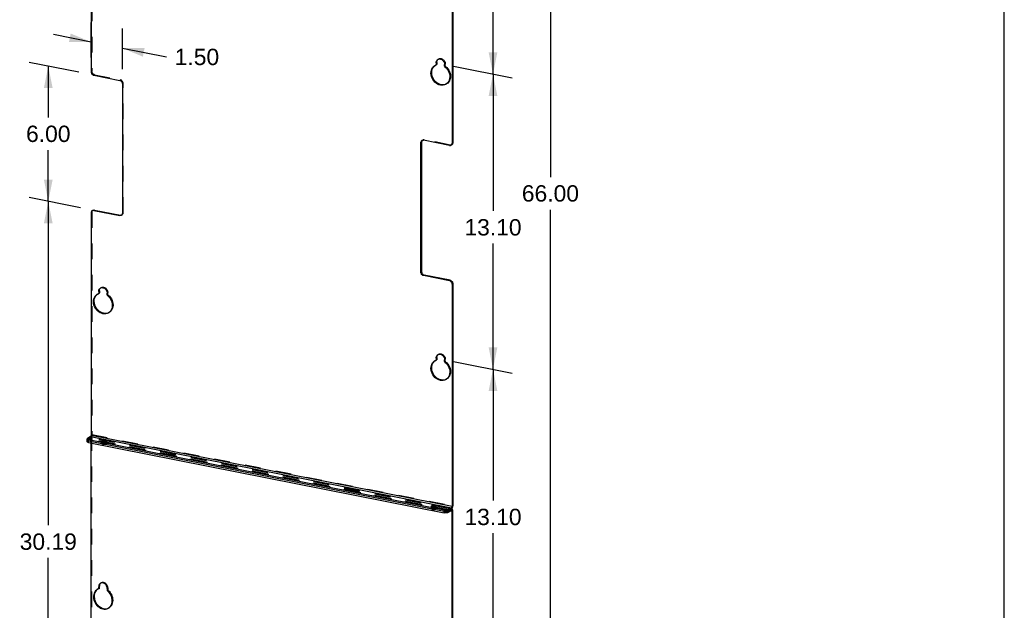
# Model space of a CAD drawing. Header units: inches. Extents: x 0 to 77, y 0 to 100.
# Tile 3 of 5: x 36 to 77, y 31 to 56. Entities that reach past the tile are written whole.
import ezdxf

# ---------------------------------------------------------------- set-up
doc = ezdxf.new("R2010")
doc.units = ezdxf.units.IN
doc.header["$LTSCALE"] = 6.518519
doc.header["$MEASUREMENT"] = 0
doc.linetypes.add('HIDDEN', pattern=[0.2, 0.1, -0.1])
doc.layers.get('0').update_dxf_attribs({"linetype": 'CONTINUOUS'})
doc.layers.add('DEFAULT_2', color=8, linetype='HIDDEN')
doc.layers.add('DIMENSIONS', color=7, linetype='CONTINUOUS')
doc.styles.get("Standard").update_dxf_attribs({"font": 'arial.ttf'})
doc.dimstyles.new('DIMSTYLE_3', dxfattribs={"dimtxt": 0.681818, "dimasz": 0.909091, "dimexe": 0.09, "dimexo": 0.07, "dimgap": 0.0375, "dimtad": 0, "dimtih": 1, "dimtoh": 1, "dimzin": 4, "dimdsep": 46, "dimtxsty": 'Standard', "dimblk": '_FILLED', "dimblk1": '_FILLED', "dimblk2": '_FILLED', "dimcen": 0.09, "dimadec": 3, "dimazin": 1, "dimtfac": 1, "dimtdec": 3, "dimtofl": 0, "dimtmove": 0, "dimatfit": 3, "dimldrblk": '_FILLED', "dimfxl": 0, "dimtolj": 1, "dimtzin": 4, "dimarcsym": 0})

# ---------------------------------------------------------------- blocks, each defined once
blk = doc.blocks.new('_FILLED')
at = {"color": 0, "linetype": 'ByBlock'}
blk.add_solid([(0, 0), (-1, 0.2), (-1, -0.2)], dxfattribs=at)
blk = doc.blocks.new('*D10')
at = {"layer": 'DIMENSIONS', "color": 2, "linetype": 'Continuous'}
for p, q in [((54.307, 53.947), (56.754, 53.464)), ((55.951, 53.623), (55.951, 47.914)), ((55.951, 41.313), (55.951, 46.551)), ((54.307, 41.637), (56.754, 41.154))]:
    blk.add_line(p, q, dxfattribs=at)
at = {"layer": 'DIMENSIONS', "color": 2, "linetype": 'Continuous', "xscale": 0.9090909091, "yscale": 0.9090909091, "zscale": 0.9090909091}
for p, rotation in [((55.951, 53.623), 90), ((55.951, 41.313), 270)]:
    blk.add_blockref('_FILLED', p, dxfattribs=dict(at, rotation=rotation))
at = {"layer": 'DIMENSIONS', "color": 2, "linetype": 'Continuous', "insert": (55.951, 47.573), "char_height": 0.6818, "width": 2.38256, "attachment_point": 2, "line_spacing_factor": 0.9}
blk.add_mtext('13.10', dxfattribs=at)
blk = doc.blocks.new('*D11')
at = {"layer": 'DIMENSIONS', "color": 2, "linetype": 'Continuous'}
for p, q in [((54.307, 66.257), (56.754, 65.774)), ((55.951, 65.933), (55.951, 60.459)), ((55.951, 53.623), (55.951, 59.096)), ((54.307, 53.947), (56.754, 53.464))]:
    blk.add_line(p, q, dxfattribs=at)
at = {"layer": 'DIMENSIONS', "color": 2, "linetype": 'Continuous', "xscale": 0.9090909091, "yscale": 0.9090909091, "zscale": 0.9090909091}
for p, rotation in [((55.951, 65.933), 90), ((55.951, 53.623), 270)]:
    blk.add_blockref('_FILLED', p, dxfattribs=dict(at, rotation=rotation))
at = {"layer": 'DIMENSIONS', "color": 2, "linetype": 'Continuous', "insert": (55.951, 60.118), "char_height": 0.6818, "width": 2.38256, "attachment_point": 2, "line_spacing_factor": 0.9}
blk.add_mtext('13.10', dxfattribs=at)
blk = doc.blocks.new('*D12')
at = {"layer": 'DIMENSIONS', "color": 2, "linetype": 'Continuous'}
for p, q in [((54.307, 41.637), (56.754, 41.154)), ((55.951, 41.313), (55.951, 35.839)), ((55.951, 29.003), (55.951, 34.476)), ((54.307, 29.327), (56.754, 28.844))]:
    blk.add_line(p, q, dxfattribs=at)
at = {"layer": 'DIMENSIONS', "color": 2, "linetype": 'Continuous', "xscale": 0.9090909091, "yscale": 0.9090909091, "zscale": 0.9090909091}
for p, rotation in [((55.951, 41.313), 90), ((55.951, 29.003), 270)]:
    blk.add_blockref('_FILLED', p, dxfattribs=dict(at, rotation=rotation))
at = {"layer": 'DIMENSIONS', "color": 2, "linetype": 'Continuous', "insert": (55.951, 35.498), "char_height": 0.6818, "width": 2.38256, "attachment_point": 2, "line_spacing_factor": 0.9}
blk.add_mtext('13.10', dxfattribs=at)
blk = doc.blocks.new('*D13')
at = {"layer": 'DIMENSIONS', "color": 2, "linetype": 'Continuous'}
for p, q in [((53.348, 78.815), (59.148, 77.67)), ((58.345, 77.828), (58.345, 49.328)), ((58.345, 15.808), (58.345, 47.964)), ((53.279, 16.809), (59.148, 15.65))]:
    blk.add_line(p, q, dxfattribs=at)
at = {"layer": 'DIMENSIONS', "color": 2, "linetype": 'Continuous', "xscale": 0.9090909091, "yscale": 0.9090909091, "zscale": 0.9090909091}
for p, rotation in [((58.345, 77.828), 90), ((58.345, 15.808), 270)]:
    blk.add_blockref('_FILLED', p, dxfattribs=dict(at, rotation=rotation))
at = {"layer": 'DIMENSIONS', "color": 2, "linetype": 'Continuous', "insert": (58.345, 48.987), "char_height": 0.6818, "width": 2.38256, "attachment_point": 2, "line_spacing_factor": 0.9}
blk.add_mtext('66.00', dxfattribs=at)
blk = doc.blocks.new('*D19')
at = {"layer": 'DIMENSIONS', "color": 2, "linetype": 'Continuous'}
for p, q in [((38.753, 48.045), (36.602, 48.469)), ((37.405, 48.311), (37.405, 34.809)), ((37.405, 19.943), (37.405, 33.445)), ((40.052, 19.421), (36.602, 20.102))]:
    blk.add_line(p, q, dxfattribs=at)
at = {"layer": 'DIMENSIONS', "color": 2, "linetype": 'Continuous', "xscale": 0.9090909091, "yscale": 0.9090909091, "zscale": 0.9090909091}
for p, rotation in [((37.405, 48.311), 90), ((37.405, 19.943), 270)]:
    blk.add_blockref('_FILLED', p, dxfattribs=dict(at, rotation=rotation))
at = {"layer": 'DIMENSIONS', "color": 2, "linetype": 'Continuous', "insert": (37.405, 34.468), "char_height": 0.6818, "width": 2.38256, "attachment_point": 2, "line_spacing_factor": 0.9}
blk.add_mtext('30.19', dxfattribs=at)
blk = doc.blocks.new('*D20')
at = {"layer": 'DIMENSIONS', "color": 2, "linetype": 'Continuous'}
for p, q in [((38.681, 53.697), (36.602, 54.107)), ((37.405, 53.949), (37.405, 51.812)), ((37.405, 48.311), (37.405, 50.448)), ((38.753, 48.045), (36.602, 48.469))]:
    blk.add_line(p, q, dxfattribs=at)
at = {"layer": 'DIMENSIONS', "color": 2, "linetype": 'Continuous', "xscale": 0.9090909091, "yscale": 0.9090909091, "zscale": 0.9090909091}
for p, rotation in [((37.405, 53.949), 90), ((37.405, 48.311), 270)]:
    blk.add_blockref('_FILLED', p, dxfattribs=dict(at, rotation=rotation))
at = {"layer": 'DIMENSIONS', "color": 2, "linetype": 'Continuous', "insert": (37.405, 51.471), "char_height": 0.6818, "width": 1.85282, "attachment_point": 2, "line_spacing_factor": 0.9}
blk.add_mtext('6.00', dxfattribs=at)
blk = doc.blocks.new('*D21')
at = {"layer": 'DIMENSIONS', "color": 2, "linetype": 'Continuous'}
for p, q in [((39.196, 54.311), (39.196, 55.775)), ((40.495, 53.819), (40.495, 55.519)), ((39.196, 54.957), (37.622, 55.268)), ((40.495, 54.701), (42.335, 54.338)), ((42.335, 54.338), (42.337, 54.338))]:
    blk.add_line(p, q, dxfattribs=at)
at = {"layer": 'DIMENSIONS', "color": 2, "linetype": 'Continuous', "xscale": 0.9090909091, "yscale": 0.9090909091, "zscale": 0.9090909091}
for p, rotation in [((39.196, 54.957), 348.8297705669), ((40.495, 54.701), 168.8297705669)]:
    blk.add_blockref('_FILLED', p, dxfattribs=dict(at, rotation=rotation))
at = {"layer": 'DIMENSIONS', "color": 2, "linetype": 'Continuous', "insert": (42.678, 54.678), "char_height": 0.6818, "width": 1.85282, "attachment_point": 1, "line_spacing_factor": 0.9}
blk.add_mtext('1.50', dxfattribs=at)

msp = doc.modelspace()

# ---------------------------------------------------------------- linework, layer by layer
at = {"color": 7, "linetype": 'Continuous'}
for p, q in [((77.2727, 0), (77.2727, 100)), ((39.1962, 62.856), (39.1962, 53.7127)), ((54.2434, 60.0096), (54.2434, 50.7414)), ((53.6041, 54.1814), (53.6216, 54.2052)), ((53.6528, 54.2306), (53.6684, 54.2386)), ((53.6684, 54.2386), (53.6962, 54.2471)), ((53.5159, 53.97), (53.5254, 53.9758)), ((53.5254, 53.9758), (53.5698, 53.9978)), ((53.5698, 53.9978), (53.5998, 54.0155)), ((53.5805, 54.0907), (53.5833, 54.1238)), ((53.6105, 54.1085), (53.5805, 54.0907)), ((53.5805, 54.0907), (53.5805, 54.0184)), ((53.5805, 54.0184), (53.6105, 54.0362)), ((53.9321, 53.949), (53.9321, 54.0213)), ((39.3045, 53.5738), (40.387, 53.3601)), ((40.4953, 53.2212), (40.4953, 47.818)), ((54.0312, 53.2282), (53.9871, 53.1965)), ((54.0711, 53.2701), (54.0312, 53.2282)), ((52.9744, 50.7807), (52.9444, 50.763)), ((52.9444, 45.3597), (52.9444, 50.763)), ((52.9761, 50.8398), (52.989, 50.8491)), ((52.989, 50.8491), (52.9925, 50.8511)), ((53.0311, 50.8609), (53.0526, 50.859)), ((54.1352, 50.6453), (53.0526, 50.859)), ((54.2352, 50.698), (54.2412, 50.7185)), ((54.2412, 50.7185), (54.2434, 50.7414)), ((54.2434, 50.7414), (54.2734, 50.7591)), ((39.1962, 47.8396), (39.1962, 38.5714)), ((39.2444, 47.9277), (39.2408, 47.9257)), ((39.2631, 47.9349), (39.2444, 47.9277)), ((39.3045, 47.9357), (39.3345, 47.9534)), ((39.3045, 47.9357), (40.387, 47.7219)), ((40.417, 47.7397), (40.387, 47.7219)), ((40.4085, 47.7201), (40.387, 47.7219)), ((40.4636, 47.7412), (40.4507, 47.7319)), ((52.9744, 45.3775), (52.9444, 45.3597)), ((53.0826, 45.2387), (53.0526, 45.2209)), ((54.1352, 45.0071), (53.0526, 45.2209)), ((54.1352, 45.0071), (54.1652, 45.0249)), ((54.1567, 45.0005), (54.1352, 45.0071)), ((54.2434, 44.8683), (54.2734, 44.8861)), ((54.2434, 44.8683), (54.2434, 35.6001)), ((39.443, 44.4389), (39.4525, 44.4448)), ((39.4525, 44.4448), (39.4969, 44.4667)), ((39.4969, 44.4667), (39.5269, 44.4845)), ((39.5076, 44.5597), (39.5104, 44.5927)), ((39.5376, 44.5774), (39.5076, 44.5597)), ((39.5076, 44.5597), (39.5076, 44.4874)), ((39.5076, 44.4874), (39.5376, 44.5052)), ((39.5312, 44.6503), (39.5487, 44.6742)), ((39.5799, 44.6996), (39.5955, 44.7075)), ((39.5955, 44.7075), (39.6233, 44.716)), ((39.8592, 44.418), (39.8592, 44.4902)), ((39.9583, 43.6971), (39.9142, 43.6654)), ((39.9982, 43.7391), (39.9583, 43.6971)), ((53.6041, 41.8714), (53.6216, 41.8952)), ((53.6528, 41.9206), (53.6684, 41.9286)), ((53.6684, 41.9286), (53.6962, 41.9371)), ((53.5159, 41.66), (53.5254, 41.6659)), ((53.5254, 41.6659), (53.5698, 41.6878)), ((53.5698, 41.6878), (53.5998, 41.7056)), ((53.5805, 41.7808), (53.5833, 41.8138)), ((53.6105, 41.7985), (53.5805, 41.7808)), ((53.5805, 41.7808), (53.5805, 41.7085)), ((53.5805, 41.7085), (53.6105, 41.7262)), ((53.9321, 41.639), (53.9321, 41.7113)), ((54.0312, 40.9182), (53.9871, 40.8865)), ((54.0711, 40.9602), (54.0312, 40.9182)), ((39.022, 38.2951), (39.022, 38.4079)), ((39.1702, 38.5071), (39.0387, 38.4292)), ((39.0643, 38.3758), (39.0845, 38.3708)), ((39.0845, 38.2581), (39.0643, 38.2631)), ((53.9152, 35.4423), (39.0845, 38.3708)), ((39.0845, 38.2581), (39.0845, 38.3708)), ((39.0845, 38.2581), (53.9152, 35.3295)), ((39.1702, 38.5071), (54.2174, 35.5358)), ((39.1962, 38.5714), (54.2434, 35.6001)), ((39.1962, 20.9522), (39.1962, 38.236)), ((39.708, 38.2984), (39.7287, 38.2971)), ((53.4562, 35.5836), (53.4769, 35.5823)), ((53.9152, 35.3295), (53.9152, 35.4423)), ((54.2174, 35.5358), (54.0859, 35.4579)), ((54.0859, 35.3452), (54.0859, 35.4579)), ((54.2174, 35.4231), (54.0859, 35.3452)), ((54.2434, 35.3896), (54.1816, 35.4018)), ((54.2174, 35.4231), (54.2174, 35.5358)), ((54.2734, 35.6179), (54.2434, 35.6001)), ((54.2734, 35.4074), (54.2434, 35.3896)), ((54.2434, 17.9809), (54.2434, 35.3896)), ((39.4596, 32.1389), (39.4525, 32.1348)), ((39.5076, 32.1604), (39.4596, 32.1389)), ((39.5104, 32.2827), (39.5076, 32.2497)), ((39.5376, 32.2675), (39.5076, 32.2497)), ((39.5076, 32.1604), (39.5076, 32.2497)), ((39.5376, 32.1782), (39.5076, 32.1604)), ((39.5182, 32.3128), (39.5104, 32.2827)), ((39.5955, 32.3975), (39.5799, 32.3896)), ((39.8592, 32.1803), (39.8592, 32.091))]:
    msp.add_line(p, q, dxfattribs=at)
at = {"color": 3, "linetype": 'Continuous'}
for p, q in [((54.2734, 60.0273), (54.2734, 50.7591)), ((53.4633, 53.9091), (53.5015, 53.9529)), ((53.5015, 53.9529), (53.5397, 53.9829)), ((53.6105, 54.1085), (53.6133, 54.1415)), ((53.6105, 54.1085), (53.6105, 54.0362)), ((53.6133, 54.1415), (53.6211, 54.1716)), ((52.9766, 50.8036), (52.9744, 50.7807)), ((52.9744, 50.7807), (52.9744, 45.3775)), ((52.9826, 50.8241), (52.9766, 50.8036)), ((54.2417, 50.6823), (54.2288, 50.673)), ((39.313, 47.9553), (39.3345, 47.9534)), ((39.3345, 47.9534), (40.417, 47.7397)), ((53.0611, 45.2453), (53.0826, 45.2387)), ((54.1652, 45.0249), (53.0826, 45.2387)), ((54.2734, 44.8861), (54.2734, 35.6179)), ((39.3904, 44.378), (39.4286, 44.4219)), ((39.4286, 44.4219), (39.4668, 44.4519)), ((39.5376, 44.5774), (39.5404, 44.6105)), ((39.5376, 44.5774), (39.5376, 44.5052)), ((39.5404, 44.6105), (39.5482, 44.6406)), ((53.4633, 41.5991), (53.5015, 41.6429)), ((53.5015, 41.6429), (53.5397, 41.6729)), ((53.6105, 41.7985), (53.6133, 41.8316)), ((53.6105, 41.7985), (53.6105, 41.7262)), ((53.6133, 41.8316), (53.6211, 41.8617)), ((39.0643, 38.3195), (39.0478, 38.3255)), ((39.0845, 38.3145), (39.0643, 38.3195)), ((53.9152, 35.3859), (39.0845, 38.3145)), ((39.7635, 38.3035), (39.7428, 38.3048)), ((39.7659, 38.3032), (39.748, 38.3046)), ((39.7799, 38.301), (39.7635, 38.3035)), ((53.5116, 35.5887), (53.4909, 35.59)), ((53.5141, 35.5884), (53.4962, 35.5898)), ((53.528, 35.5862), (53.5116, 35.5887)), ((54.2174, 35.4795), (54.0859, 35.4016)), ((54.2174, 35.4795), (54.2229, 35.4832)), ((54.2438, 35.5075), (54.2485, 35.5156)), ((54.2731, 35.6073), (54.2734, 35.6179)), ((54.2734, 17.9986), (54.2734, 35.4074)), ((39.447, 32.128), (39.4092, 32.0917)), ((39.5376, 32.1782), (39.5376, 32.2675)), ((39.5612, 32.3581), (39.5482, 32.3306))]:
    msp.add_line(p, q, dxfattribs=at)
for points in [[(53.6211, 54.1716), (53.6341, 54.1992), (53.6516, 54.223), (53.6697, 54.239)], [(53.9625, 53.1888), (53.9061, 53.175), (53.847, 53.1714), (53.7863, 53.1783), (53.7256, 53.1954), (53.6664, 53.2224), (53.6101, 53.2584), (53.558, 53.3029), (53.5114, 53.3545), (53.4715, 53.4122), (53.439, 53.4745), (53.415, 53.5399), (53.3999, 53.6068), (53.3941, 53.6737), (53.3977, 53.7389), (53.4107, 53.8008), (53.4327, 53.8581), (53.4633, 53.9091)], [(53.6105, 54.0362), (53.61, 54.0312), (53.6089, 54.0267), (53.6069, 54.0226), (53.6042, 54.0191), (53.6009, 54.0163), (53.5998, 54.0156)], [(53.0045, 50.8557), (52.9927, 50.8423), (52.9826, 50.8241)], [(54.2652, 50.7158), (54.2551, 50.6975), (54.2417, 50.6823)], [(54.2734, 50.7591), (54.2712, 50.7362), (54.2652, 50.7158)], [(39.2708, 47.9435), (39.2744, 47.9455), (39.2931, 47.9527), (39.313, 47.9553)], [(40.417, 47.7397), (40.4385, 47.7378), (40.4584, 47.7404)], [(52.9744, 45.3775), (52.9766, 45.3537), (52.9826, 45.3309), (52.9927, 45.3087), (53.0061, 45.2882)], [(53.0061, 45.2882), (53.0225, 45.2704), (53.0412, 45.2558), (53.0611, 45.2453)], [(54.1652, 45.0249), (54.1867, 45.0182), (54.2066, 45.0078)], [(54.2066, 45.0078), (54.2253, 44.9932), (54.2417, 44.9754), (54.2551, 44.9549), (54.2652, 44.9326)], [(54.2652, 44.9326), (54.2712, 44.9098), (54.2734, 44.8861)], [(39.8896, 43.6578), (39.8332, 43.644), (39.774, 43.6403), (39.7134, 43.6473), (39.6527, 43.6643), (39.5935, 43.6913), (39.5372, 43.7274), (39.4851, 43.7718), (39.4385, 43.8235), (39.3986, 43.8812), (39.3661, 43.9434), (39.3421, 44.0088), (39.3269, 44.0758), (39.3212, 44.1426), (39.3247, 44.2079), (39.3378, 44.2698), (39.3597, 44.327), (39.3904, 44.378)], [(39.5376, 44.5052), (39.5371, 44.5002), (39.5359, 44.4957), (39.5339, 44.4915), (39.5313, 44.488), (39.528, 44.4852), (39.5269, 44.4845)], [(39.5482, 44.6406), (39.5612, 44.6681), (39.5787, 44.6919), (39.5968, 44.7079)], [(53.6211, 41.8617), (53.6341, 41.8892), (53.6516, 41.913), (53.6697, 41.929)], [(53.9625, 40.8788), (53.9061, 40.8651), (53.847, 40.8614), (53.7863, 40.8684), (53.7256, 40.8854), (53.6664, 40.9124), (53.6101, 40.9484), (53.558, 40.9929), (53.5114, 41.0445), (53.4715, 41.1023), (53.439, 41.1645), (53.415, 41.2299), (53.3999, 41.2969), (53.3941, 41.3637), (53.3977, 41.4289), (53.4107, 41.4908), (53.4327, 41.5481), (53.4633, 41.5991)], [(53.6105, 41.7262), (53.61, 41.7213), (53.6089, 41.7167), (53.6069, 41.7126), (53.6042, 41.7091), (53.6009, 41.7063), (53.5998, 41.7056)], [(39.022, 38.3515), (39.0223, 38.3487), (39.0262, 38.3404)], [(39.0478, 38.3255), (39.0349, 38.3326), (39.0262, 38.3404)], [(39.748, 38.3046), (39.7296, 38.3048), (39.7114, 38.3038), (39.6942, 38.3016)], [(39.7428, 38.3048), (39.7217, 38.3045), (39.7014, 38.3026)], [(53.4962, 35.5898), (53.4778, 35.59), (53.4596, 35.589), (53.4424, 35.5868)], [(53.4909, 35.59), (53.4699, 35.5897), (53.4496, 35.5878)], [(54.0859, 35.4016), (54.0713, 35.3946), (54.0538, 35.389), (54.0329, 35.3846), (54.01, 35.3816), (53.9858, 35.3803), (53.9614, 35.3805), (53.938, 35.3824), (53.9152, 35.3859)], [(54.2391, 35.4841), (54.2337, 35.4845), (54.2283, 35.4839), (54.2229, 35.4822), (54.2174, 35.4795)], [(54.2229, 35.4832), (54.2283, 35.4879), (54.2337, 35.4936), (54.2389, 35.5002), (54.2438, 35.5075)], [(54.2668, 35.4531), (54.264, 35.4603), (54.2607, 35.4666), (54.257, 35.4721), (54.2529, 35.4766), (54.2485, 35.4801), (54.2438, 35.4827), (54.2391, 35.4841)], [(54.2485, 35.5156), (54.2529, 35.5244), (54.257, 35.5337), (54.2607, 35.5436)], [(54.2607, 35.5436), (54.264, 35.5538), (54.2668, 35.5643), (54.2692, 35.5751), (54.271, 35.5859), (54.2723, 35.5967), (54.2731, 35.6073)], [(54.2734, 35.4074), (54.2731, 35.4176), (54.2723, 35.4273), (54.271, 35.4365), (54.2692, 35.4451), (54.2668, 35.4531)], [(39.4092, 32.0917), (39.3774, 32.049), (39.3523, 32.0006), (39.3343, 31.9475), (39.3239, 31.8907), (39.3211, 31.8314), (39.3262, 31.7707), (39.3389, 31.7099), (39.3591, 31.6502), (39.3862, 31.5926), (39.4199, 31.5385), (39.4593, 31.4887), (39.5038, 31.4445), (39.5524, 31.4065), (39.6043, 31.3756), (39.6583, 31.3523), (39.7134, 31.3373), (39.7685, 31.3306), (39.8224, 31.3325), (39.8743, 31.3429)], [(39.5482, 32.3306), (39.5404, 32.3005), (39.5376, 32.2675)], [(39.5968, 32.3979), (39.5787, 32.382), (39.5612, 32.3581)]]:
    msp.add_lwpolyline(points, dxfattribs=at)
at = {"color": 7, "linetype": 'Continuous'}
for points in [[(53.6216, 54.2052), (53.6433, 54.2244), (53.6528, 54.2306)], [(53.6962, 54.2471), (53.7258, 54.2499), (53.7563, 54.2467), (53.7868, 54.2378), (53.8164, 54.2233), (53.8442, 54.2039), (53.8692, 54.1798), (53.891, 54.152), (53.9085, 54.1213), (53.9215, 54.0886), (53.9293, 54.0555), (53.9321, 54.0213)], [(53.9871, 53.1965), (53.9325, 53.171), (53.8761, 53.1573), (53.817, 53.1536), (53.7563, 53.1606), (53.6956, 53.1776), (53.6364, 53.2046), (53.5801, 53.2406), (53.528, 53.2851), (53.4814, 53.3367), (53.4415, 53.3945), (53.409, 53.4567), (53.385, 53.5221), (53.3699, 53.5891), (53.3641, 53.6559), (53.3677, 53.7211), (53.3807, 53.783), (53.4027, 53.8403), (53.4333, 53.8913), (53.4715, 53.9351), (53.5159, 53.97)], [(53.5698, 53.9978), (53.5709, 53.9985), (53.5742, 54.0013), (53.5769, 54.0048), (53.5789, 54.0089), (53.58, 54.0135), (53.5805, 54.0184)], [(53.5833, 54.1238), (53.5911, 54.1539), (53.6041, 54.1814)], [(53.9321, 53.949), (53.9325, 53.9439), (53.9337, 53.9389), (53.9357, 53.934), (53.9384, 53.9294), (53.9417, 53.9253), (53.9455, 53.9217)], [(53.9455, 53.9217), (53.9967, 53.875), (54.0411, 53.8227), (54.0793, 53.7638), (54.1099, 53.7006), (54.1318, 53.6347), (54.1449, 53.5677), (54.1484, 53.5011), (54.1427, 53.4365), (54.1275, 53.3755), (54.1036, 53.3196), (54.0711, 53.2701)], [(39.1962, 53.7127), (39.1984, 53.6889), (39.2045, 53.6661), (39.2145, 53.6438), (39.2279, 53.6234), (39.2444, 53.6056), (39.2631, 53.591), (39.283, 53.5805), (39.3045, 53.5738)], [(40.387, 53.3601), (40.4085, 53.3534), (40.4284, 53.3429), (40.4471, 53.3283), (40.4636, 53.3105), (40.477, 53.2901), (40.487, 53.2678), (40.4931, 53.245), (40.4953, 53.2212)], [(52.9444, 50.763), (52.9466, 50.7859), (52.9526, 50.8063)], [(52.9526, 50.8063), (52.9627, 50.8246), (52.9761, 50.8398)], [(52.9925, 50.8511), (53.0112, 50.8583), (53.0311, 50.8609)], [(54.1352, 50.6453), (54.1567, 50.6434), (54.1766, 50.646), (54.1953, 50.6533), (54.1988, 50.6553)], [(54.1988, 50.6553), (54.2117, 50.6646), (54.2251, 50.6798), (54.2352, 50.698)], [(39.2408, 47.9257), (39.2279, 47.9164), (39.2145, 47.9012), (39.2045, 47.8829), (39.1984, 47.8625), (39.1962, 47.8396)], [(39.3045, 47.9357), (39.283, 47.9375), (39.2631, 47.9349)], [(40.4507, 47.7319), (40.4471, 47.7299), (40.4284, 47.7227), (40.4085, 47.7201)], [(40.4953, 47.818), (40.4931, 47.7951), (40.487, 47.7747), (40.477, 47.7564), (40.4636, 47.7412)], [(52.9526, 45.3132), (52.9466, 45.336), (52.9444, 45.3597)], [(53.0112, 45.238), (52.9925, 45.2526), (52.9761, 45.2704), (52.9627, 45.2909), (52.9526, 45.3132)], [(53.0526, 45.2209), (53.0311, 45.2275), (53.0112, 45.238)], [(54.2117, 44.9576), (54.1953, 44.9754), (54.1766, 44.99), (54.1567, 45.0005)], [(54.2434, 44.8683), (54.2412, 44.8921), (54.2352, 44.9149), (54.2251, 44.9371), (54.2117, 44.9576)], [(39.9142, 43.6654), (39.8596, 43.64), (39.8032, 43.6262), (39.744, 43.6226), (39.6834, 43.6295), (39.6227, 43.6465), (39.5635, 43.6735), (39.5072, 43.7096), (39.4551, 43.7541), (39.4085, 43.8057), (39.3686, 43.8634), (39.3361, 43.9257), (39.3121, 43.9911), (39.2969, 44.058), (39.2912, 44.1249), (39.2947, 44.1901), (39.3078, 44.252), (39.3297, 44.3092), (39.3604, 44.3603), (39.3986, 44.4041), (39.443, 44.4389)], [(39.4969, 44.4667), (39.498, 44.4674), (39.5013, 44.4702), (39.5039, 44.4738), (39.5059, 44.4779), (39.5071, 44.4824), (39.5076, 44.4874)], [(39.5104, 44.5927), (39.5182, 44.6228), (39.5312, 44.6503)], [(39.5487, 44.6742), (39.5704, 44.6933), (39.5799, 44.6996)], [(39.6233, 44.716), (39.6528, 44.7188), (39.6834, 44.7156), (39.7139, 44.7068), (39.7435, 44.6923), (39.7713, 44.6728), (39.7963, 44.6487), (39.818, 44.621), (39.8356, 44.5902), (39.8486, 44.5576), (39.8564, 44.5244), (39.8592, 44.4902)], [(39.8592, 44.418), (39.8596, 44.4128), (39.8608, 44.4078), (39.8628, 44.4029), (39.8655, 44.3983), (39.8687, 44.3942), (39.8726, 44.3906)], [(39.8726, 44.3906), (39.9237, 44.344), (39.9682, 44.2916), (40.0064, 44.2327), (40.037, 44.1696), (40.0589, 44.1037), (40.072, 44.0366), (40.0755, 43.97), (40.0698, 43.9054), (40.0546, 43.8445), (40.0306, 43.7885), (39.9982, 43.7391)], [(53.6216, 41.8952), (53.6433, 41.9144), (53.6528, 41.9206)], [(53.6962, 41.9371), (53.7258, 41.9399), (53.7563, 41.9367), (53.7868, 41.9279), (53.8164, 41.9134), (53.8442, 41.8939), (53.8692, 41.8698), (53.891, 41.8421), (53.9085, 41.8113), (53.9215, 41.7787), (53.9293, 41.7455), (53.9321, 41.7113)], [(53.9871, 40.8865), (53.9325, 40.8611), (53.8761, 40.8473), (53.817, 40.8436), (53.7563, 40.8506), (53.6956, 40.8676), (53.6364, 40.8946), (53.5801, 40.9307), (53.528, 40.9752), (53.4814, 41.0268), (53.4415, 41.0845), (53.409, 41.1467), (53.385, 41.2122), (53.3699, 41.2791), (53.3641, 41.346), (53.3677, 41.4112), (53.3807, 41.4731), (53.4027, 41.5303), (53.4333, 41.5814), (53.4715, 41.6252), (53.5159, 41.66)], [(53.5698, 41.6878), (53.5709, 41.6885), (53.5742, 41.6913), (53.5769, 41.6949), (53.5789, 41.699), (53.58, 41.7035), (53.5805, 41.7085)], [(53.5833, 41.8138), (53.5911, 41.8439), (53.6041, 41.8714)], [(53.9321, 41.639), (53.9325, 41.6339), (53.9337, 41.6289), (53.9357, 41.624), (53.9384, 41.6194), (53.9417, 41.6153), (53.9455, 41.6117)], [(53.9455, 41.6117), (53.9967, 41.5651), (54.0411, 41.5127), (54.0793, 41.4538), (54.1099, 41.3907), (54.1318, 41.3247), (54.1449, 41.2577), (54.1484, 41.1911), (54.1427, 41.1265), (54.1275, 41.0655), (54.1036, 41.0096), (54.0711, 40.9602)], [(39.0387, 38.4292), (39.0285, 38.4214), (39.0231, 38.4134), (39.022, 38.4079)], [(39.022, 38.4079), (39.0223, 38.4051), (39.0262, 38.3968), (39.0349, 38.389), (39.0478, 38.3818), (39.0643, 38.3758)], [(39.0643, 38.2631), (39.0478, 38.2691), (39.0349, 38.2762), (39.0262, 38.284), (39.0223, 38.2923), (39.022, 38.2951)], [(39.1962, 38.5714), (39.1957, 38.5614), (39.1942, 38.5515), (39.1918, 38.5416), (39.1886, 38.5323), (39.1847, 38.524), (39.1802, 38.5168), (39.1754, 38.5112), (39.1702, 38.5071)], [(39.6543, 38.3452), (39.6459, 38.3384), (39.642, 38.3315), (39.6418, 38.3291)], [(39.6418, 38.3291), (39.6429, 38.3243), (39.6482, 38.3174), (39.6582, 38.311), (39.6718, 38.3055)], [(39.8297, 38.3291), (39.8286, 38.3339), (39.8233, 38.3409), (39.8133, 38.3472), (39.7997, 38.3527), (39.7827, 38.3569), (39.7635, 38.3598), (39.7428, 38.3611), (39.7217, 38.3609), (39.7014, 38.359), (39.6828, 38.3557), (39.6673, 38.3511), (39.6543, 38.3452)], [(39.6718, 38.3055), (39.6888, 38.3013), (39.708, 38.2984)], [(39.7287, 38.2971), (39.7498, 38.2973), (39.7701, 38.2992)], [(39.7701, 38.2992), (39.7887, 38.3026), (39.8042, 38.3071), (39.8172, 38.313)], [(39.8172, 38.313), (39.8256, 38.3198), (39.8295, 38.3267), (39.8297, 38.3291)], [(53.4025, 35.6304), (53.394, 35.6236), (53.3902, 35.6167), (53.3899, 35.6143)], [(53.3899, 35.6143), (53.391, 35.6095), (53.3964, 35.6026), (53.4063, 35.5962), (53.42, 35.5908)], [(53.5779, 35.6143), (53.5768, 35.6191), (53.5714, 35.6261), (53.5615, 35.6324), (53.5478, 35.6379), (53.5309, 35.6421), (53.5116, 35.6451), (53.4909, 35.6464), (53.4699, 35.6461), (53.4496, 35.6442), (53.431, 35.6409), (53.4154, 35.6363), (53.4025, 35.6304)], [(53.42, 35.5908), (53.4369, 35.5865), (53.4562, 35.5836)], [(53.4769, 35.5823), (53.4979, 35.5825), (53.5182, 35.5844)], [(53.5182, 35.5844), (53.5369, 35.5878), (53.5524, 35.5924), (53.5653, 35.5983)], [(53.5653, 35.5983), (53.5738, 35.605), (53.5776, 35.6119), (53.5779, 35.6143)], [(53.9152, 35.4423), (53.938, 35.4388), (53.9614, 35.4369), (53.9858, 35.4367), (54.01, 35.438), (54.0329, 35.441), (54.0538, 35.4454), (54.0713, 35.451), (54.0859, 35.4579)], [(54.0859, 35.3452), (54.0713, 35.3383), (54.0538, 35.3326), (54.0329, 35.3282), (54.01, 35.3253), (53.9858, 35.3239), (53.9614, 35.3242), (53.938, 35.326), (53.9152, 35.3295)], [(54.2174, 35.5358), (54.2226, 35.5399), (54.2274, 35.5455), (54.2319, 35.5527), (54.2358, 35.561), (54.239, 35.5703), (54.2414, 35.5802), (54.2429, 35.5901), (54.2434, 35.6001)], [(54.2275, 35.4252), (54.2226, 35.4251), (54.2174, 35.4231)], [(54.2434, 35.3896), (54.2429, 35.399), (54.2414, 35.4071), (54.239, 35.4141), (54.2358, 35.4197), (54.2319, 35.4234), (54.2275, 35.4252)], [(39.4525, 32.1348), (39.417, 32.1102), (39.3792, 32.074), (39.3474, 32.0313), (39.3223, 31.9828), (39.3043, 31.9297), (39.2939, 31.8729), (39.2911, 31.8136), (39.2962, 31.753), (39.3089, 31.6921), (39.3291, 31.6324), (39.3562, 31.5748), (39.3899, 31.5207), (39.4293, 31.4709), (39.4738, 31.4267), (39.5224, 31.3887), (39.5743, 31.3578), (39.6283, 31.3345), (39.6834, 31.3195), (39.7385, 31.3128), (39.7924, 31.3148), (39.8443, 31.3251), (39.8929, 31.344), (39.9142, 31.3554)], [(39.5799, 32.3896), (39.5704, 32.3834), (39.5487, 32.3642), (39.5312, 32.3404), (39.5182, 32.3128)], [(39.8592, 32.1803), (39.8564, 32.2144), (39.8486, 32.2476), (39.8356, 32.2803), (39.818, 32.311), (39.7963, 32.3387), (39.7713, 32.3628), (39.7435, 32.3823), (39.7139, 32.3968), (39.6834, 32.4057), (39.6528, 32.4089), (39.6233, 32.406), (39.5955, 32.3975)], [(39.9769, 31.4048), (40.0105, 31.4456), (40.0376, 31.4925), (40.0578, 31.5443), (40.0705, 31.6001), (40.0756, 31.6587), (40.0728, 31.7191), (40.0624, 31.78), (40.0444, 31.8402), (40.0193, 31.8986), (39.9875, 31.9538), (39.9498, 32.005), (39.9071, 32.0506), (39.8592, 32.091)], [(39.9142, 31.3554), (39.9374, 31.3706), (39.9769, 31.4048)]]:
    msp.add_lwpolyline(points, dxfattribs=at)
at = {"layer": 'DEFAULT_2', "color": 8, "linetype": 'HIDDEN'}
for p, q in [((39.2262, 62.9986), (39.2262, 53.7304)), ((53.6528, 54.2307), (53.6828, 54.2484)), ((53.6697, 54.239), (53.6733, 54.2422)), ((53.6733, 54.2422), (53.6828, 54.2484)), ((53.5254, 53.9759), (53.5554, 53.9937)), ((53.5397, 53.9829), (53.5459, 53.9877)), ((53.5459, 53.9877), (53.5554, 53.9936)), ((53.5554, 53.9936), (53.5998, 54.0156)), ((53.567, 53.9964), (53.5698, 53.9978)), ((53.5868, 54.0078), (53.597, 54.0142)), ((53.9621, 54.0391), (53.9321, 54.0213)), ((53.9321, 53.949), (53.9621, 53.9668)), ((53.9455, 53.9217), (53.9755, 53.9394)), ((53.9621, 53.9668), (53.9621, 54.0391)), ((39.1962, 53.7127), (39.2262, 53.7304)), ((39.3045, 53.5738), (39.3345, 53.5916)), ((39.3345, 53.5916), (40.417, 53.3778)), ((40.417, 53.3778), (40.387, 53.3601)), ((40.5253, 53.239), (40.4953, 53.2212)), ((40.5253, 47.8358), (40.5253, 53.239)), ((54.0171, 53.2143), (53.9625, 53.1888)), ((53.9872, 53.1964), (54.0172, 53.2142)), ((53.0189, 50.8669), (52.9889, 50.8491)), ((53.0826, 50.8768), (53.0526, 50.859)), ((54.1652, 50.6631), (53.0826, 50.8768)), ((54.1352, 50.6453), (54.1652, 50.6631)), ((54.1989, 50.6552), (54.2289, 50.673)), ((39.1962, 47.8396), (39.2262, 47.8574)), ((39.2262, 47.8574), (39.2262, 38.5892)), ((39.2408, 47.9258), (39.2708, 47.9435)), ((40.4807, 47.7496), (40.4507, 47.7318)), ((40.4584, 47.7404), (40.4771, 47.7477)), ((40.4771, 47.7477), (40.4807, 47.7497)), ((40.5253, 47.8358), (40.4953, 47.818)), ((39.4525, 44.4448), (39.4825, 44.4626)), ((39.4668, 44.4519), (39.473, 44.4567)), ((39.473, 44.4567), (39.4825, 44.4626)), ((39.4825, 44.4626), (39.5269, 44.4845)), ((39.4941, 44.4653), (39.4969, 44.4667)), ((39.5139, 44.4768), (39.5241, 44.4831)), ((39.5799, 44.6996), (39.6099, 44.7174)), ((39.5968, 44.7079), (39.6004, 44.7111)), ((39.6004, 44.7111), (39.6099, 44.7173)), ((39.8892, 44.508), (39.8592, 44.4902)), ((39.8592, 44.418), (39.8892, 44.4357)), ((39.8726, 44.3906), (39.9026, 44.4084)), ((39.8892, 44.4357), (39.8892, 44.508)), ((39.9442, 43.6832), (39.8896, 43.6578)), ((39.9143, 43.6654), (39.9443, 43.6831)), ((53.6528, 41.9207), (53.6828, 41.9385)), ((53.6697, 41.929), (53.6733, 41.9322)), ((53.6733, 41.9322), (53.6828, 41.9384)), ((53.5254, 41.6659), (53.5554, 41.6837)), ((53.5397, 41.6729), (53.5459, 41.6778)), ((53.5459, 41.6778), (53.5554, 41.6836)), ((53.5554, 41.6836), (53.5998, 41.7056)), ((53.567, 41.6864), (53.5698, 41.6878)), ((53.5868, 41.6979), (53.597, 41.7042)), ((53.9621, 41.7291), (53.9321, 41.7113)), ((53.9321, 41.639), (53.9621, 41.6568)), ((53.9455, 41.6117), (53.9755, 41.6295)), ((53.9621, 41.6568), (53.9621, 41.7291)), ((54.0171, 40.9043), (53.9625, 40.8788)), ((53.9872, 40.8864), (54.0172, 40.9042)), ((39.1702, 38.4508), (39.0387, 38.3729)), ((39.0387, 38.3165), (39.0387, 38.4292)), ((39.1702, 38.3944), (39.0387, 38.3165)), ((39.1702, 38.3944), (39.1702, 38.5071)), ((54.2174, 35.4795), (39.1702, 38.4508)), ((54.2174, 35.4231), (39.1702, 38.3944)), ((54.2275, 35.4252), (39.1803, 38.3965)), ((54.2391, 35.4841), (39.1919, 38.4554)), ((39.2262, 38.5892), (39.1962, 38.5714)), ((39.2262, 38.3787), (39.1962, 38.3609)), ((54.1816, 35.4018), (39.1962, 38.3609)), ((39.1962, 38.236), (39.1962, 38.3609)), ((39.2262, 38.5892), (54.2734, 35.6179)), ((54.2734, 35.4074), (39.2262, 38.3787)), ((39.2262, 20.9699), (39.2262, 38.3787)), ((39.6418, 38.2164), (39.6418, 38.3291)), ((39.6426, 38.2769), (39.6418, 38.2727)), ((39.6467, 38.283), (39.6426, 38.2769)), ((39.6543, 38.2888), (39.6467, 38.283)), ((39.6673, 38.2947), (39.6543, 38.2888)), ((39.6653, 38.2376), (39.6543, 38.2324)), ((39.6942, 38.3016), (39.6785, 38.2982)), ((39.7056, 38.2423), (39.7235, 38.2409)), ((39.8298, 38.2164), (39.8298, 38.3291)), ((53.3899, 35.5016), (53.3899, 35.6143)), ((53.3907, 35.5621), (53.3899, 35.558)), ((53.3948, 35.5682), (53.3907, 35.5621)), ((53.4025, 35.574), (53.3948, 35.5682)), ((53.4154, 35.5799), (53.4025, 35.574)), ((53.4135, 35.5228), (53.4025, 35.5176)), ((53.4424, 35.5868), (53.4267, 35.5835)), ((53.4537, 35.5275), (53.4716, 35.5261)), ((53.5779, 35.5016), (53.5779, 35.6143)), ((39.4825, 32.1526), (39.447, 32.128)), ((39.4825, 32.1526), (39.4525, 32.1349)), ((39.6099, 32.4074), (39.5799, 32.3896)), ((39.8892, 32.198), (39.8592, 32.1803)), ((39.8892, 32.1087), (39.8592, 32.091)), ((39.8892, 32.198), (39.8892, 32.1087)), ((39.8743, 31.3429), (39.9229, 31.3617)), ((39.9443, 31.3732), (39.9143, 31.3554)), ((39.9229, 31.3617), (39.9442, 31.3732))]:
    msp.add_line(p, q, dxfattribs=at)
for points in [[(53.6828, 54.2484), (53.6984, 54.2563), (53.7262, 54.2648), (53.7558, 54.2677), (53.7863, 54.2645), (53.8168, 54.2556), (53.8464, 54.2411), (53.8742, 54.2216), (53.8992, 54.1976), (53.921, 54.1698), (53.9385, 54.1391), (53.9515, 54.1064), (53.9593, 54.0732), (53.9621, 54.0391)], [(53.9755, 53.9394), (53.9717, 53.9431), (53.9684, 53.9471), (53.9657, 53.9517), (53.9637, 53.9566), (53.9625, 53.9616), (53.9621, 53.9668)], [(53.9755, 53.9394), (54.0267, 53.8928), (54.0711, 53.8404), (54.1093, 53.7815), (54.1399, 53.7184), (54.1618, 53.6525), (54.1749, 53.5854), (54.1784, 53.5188), (54.1727, 53.4542), (54.1575, 53.3933), (54.1336, 53.3373), (54.1011, 53.2879), (54.0612, 53.246), (54.0171, 53.2143)], [(39.3345, 53.5916), (39.313, 53.5983), (39.2931, 53.6087), (39.2744, 53.6233), (39.2579, 53.6411), (39.2445, 53.6616), (39.2345, 53.6839), (39.2284, 53.7067), (39.2262, 53.7304)], [(40.5253, 53.239), (40.5231, 53.2628), (40.517, 53.2856), (40.507, 53.3078), (40.4936, 53.3283), (40.4771, 53.3461), (40.4584, 53.3607), (40.4385, 53.3712), (40.417, 53.3778)], [(53.019, 50.8668), (53.0061, 50.8575), (53.0045, 50.8557)], [(53.0826, 50.8768), (53.0611, 50.8787), (53.0412, 50.8761), (53.0225, 50.8688), (53.019, 50.8668)], [(54.2288, 50.673), (54.2253, 50.671), (54.2066, 50.6638), (54.1867, 50.6612), (54.1652, 50.6631)], [(39.2262, 47.8574), (39.2284, 47.8803), (39.2345, 47.9007), (39.2445, 47.919), (39.2579, 47.9342), (39.2708, 47.9435)], [(40.4807, 47.7497), (40.4936, 47.759), (40.507, 47.7742), (40.517, 47.7924), (40.5231, 47.8129), (40.5253, 47.8358)], [(39.6099, 44.7173), (39.6255, 44.7253), (39.6533, 44.7338), (39.6828, 44.7366), (39.7134, 44.7334), (39.7439, 44.7246), (39.7735, 44.71), (39.8013, 44.6906), (39.8263, 44.6665), (39.848, 44.6387), (39.8656, 44.608), (39.8786, 44.5753), (39.8864, 44.5422), (39.8892, 44.508)], [(39.9026, 44.4084), (39.8987, 44.412), (39.8955, 44.4161), (39.8928, 44.4207), (39.8908, 44.4256), (39.8896, 44.4306), (39.8892, 44.4357)], [(39.9026, 44.4084), (39.9537, 44.3618), (39.9982, 44.3094), (40.0364, 44.2505), (40.067, 44.1873), (40.0889, 44.1214), (40.102, 44.0544), (40.1055, 43.9878), (40.0998, 43.9232), (40.0846, 43.8622), (40.0606, 43.8063), (40.0282, 43.7569), (39.9883, 43.7149), (39.9442, 43.6832)], [(53.6828, 41.9384), (53.6984, 41.9464), (53.7262, 41.9549), (53.7558, 41.9577), (53.7863, 41.9545), (53.8168, 41.9456), (53.8464, 41.9311), (53.8742, 41.9117), (53.8992, 41.8876), (53.921, 41.8598), (53.9385, 41.8291), (53.9515, 41.7964), (53.9593, 41.7633), (53.9621, 41.7291)], [(53.9755, 41.6295), (53.9717, 41.6331), (53.9684, 41.6372), (53.9657, 41.6418), (53.9637, 41.6467), (53.9625, 41.6517), (53.9621, 41.6568)], [(53.9755, 41.6295), (54.0267, 41.5828), (54.0711, 41.5305), (54.1093, 41.4716), (54.1399, 41.4084), (54.1618, 41.3425), (54.1749, 41.2755), (54.1784, 41.2088), (54.1727, 41.1443), (54.1575, 41.0833), (54.1336, 41.0274), (54.1011, 40.9779), (54.0612, 40.936), (54.0171, 40.9043)], [(39.0387, 38.3729), (39.0285, 38.3651), (39.0231, 38.3571), (39.022, 38.3515)], [(39.022, 38.2951), (39.0231, 38.3007), (39.0285, 38.3087), (39.0387, 38.3165)], [(39.2262, 38.5892), (39.226, 38.5786), (39.2252, 38.568), (39.2238, 38.5572), (39.222, 38.5464), (39.2196, 38.5356), (39.2168, 38.5251), (39.2135, 38.5149), (39.2098, 38.505), (39.2058, 38.4957), (39.2013, 38.4869), (39.1966, 38.4788), (39.1917, 38.4715), (39.1865, 38.4649), (39.1812, 38.4592), (39.1757, 38.4545), (39.1702, 38.4508)], [(39.1702, 38.4508), (39.1757, 38.4535), (39.1812, 38.4552), (39.1865, 38.4558), (39.1919, 38.4554)], [(39.1702, 38.3944), (39.1754, 38.3964), (39.1803, 38.3965)], [(39.1803, 38.3965), (39.1847, 38.3947), (39.1886, 38.391), (39.1918, 38.3854), (39.1943, 38.3784), (39.1957, 38.3703), (39.1962, 38.3609)], [(39.1919, 38.4554), (39.1966, 38.454), (39.2013, 38.4514), (39.2058, 38.4479), (39.2098, 38.4434), (39.2135, 38.4379), (39.2168, 38.4316), (39.2196, 38.4244), (39.222, 38.4164), (39.2238, 38.4078), (39.2252, 38.3986), (39.226, 38.3889), (39.2262, 38.3787)], [(39.6543, 38.2888), (39.6459, 38.282), (39.642, 38.2751), (39.6418, 38.2727)], [(39.6418, 38.2727), (39.6429, 38.2679), (39.6482, 38.261), (39.6582, 38.2546), (39.6718, 38.2492), (39.6888, 38.2449), (39.708, 38.242), (39.7287, 38.2407), (39.7498, 38.2409), (39.7701, 38.2428), (39.7887, 38.2462), (39.8042, 38.2508), (39.8172, 38.2567)], [(39.6418, 38.2727), (39.642, 38.2706), (39.645, 38.2644), (39.6515, 38.2585), (39.6612, 38.2532), (39.6738, 38.2486)], [(39.6543, 38.2324), (39.6467, 38.2266), (39.6426, 38.2205), (39.6418, 38.2164)], [(39.6418, 38.2164), (39.642, 38.2143), (39.645, 38.208), (39.6515, 38.2021), (39.6612, 38.1968), (39.6738, 38.1922), (39.6888, 38.1885), (39.7056, 38.1859), (39.7235, 38.1845), (39.7419, 38.1843), (39.7601, 38.1853), (39.7773, 38.1875), (39.793, 38.1908), (39.8062, 38.1951), (39.8172, 38.2003)], [(39.6785, 38.2982), (39.6653, 38.294), (39.6543, 38.2888)], [(39.7659, 38.2468), (39.748, 38.2482), (39.7296, 38.2484), (39.7114, 38.2474), (39.6942, 38.2452), (39.6785, 38.2419), (39.6653, 38.2376)], [(39.7014, 38.3026), (39.6828, 38.2993), (39.6673, 38.2947)], [(39.7235, 38.2409), (39.7419, 38.2407), (39.7601, 38.2417), (39.7773, 38.2439)], [(39.8297, 38.2164), (39.8295, 38.2185), (39.8265, 38.2247), (39.82, 38.2306), (39.8103, 38.2359), (39.7977, 38.2405), (39.7828, 38.2442), (39.7659, 38.2468)], [(39.7773, 38.2439), (39.793, 38.2472), (39.8062, 38.2515), (39.8172, 38.2567)], [(39.7997, 38.2963), (39.7827, 38.3006), (39.7799, 38.301)], [(39.8297, 38.2727), (39.8295, 38.2748), (39.8265, 38.2811), (39.82, 38.2869), (39.8103, 38.2923), (39.7977, 38.2969)], [(39.8297, 38.2727), (39.8286, 38.2775), (39.8233, 38.2845), (39.8133, 38.2908), (39.7997, 38.2963)], [(39.8172, 38.2567), (39.8256, 38.2634), (39.8295, 38.2703), (39.8297, 38.2727)], [(39.8172, 38.2567), (39.8248, 38.2625), (39.8289, 38.2685), (39.8297, 38.2727)], [(39.8172, 38.2003), (39.8248, 38.2061), (39.8289, 38.2122), (39.8297, 38.2164)], [(53.4025, 35.574), (53.394, 35.5672), (53.3902, 35.5604), (53.3899, 35.558)], [(53.3899, 35.558), (53.391, 35.5532), (53.3964, 35.5462), (53.4063, 35.5399), (53.42, 35.5344), (53.4369, 35.5301), (53.4562, 35.5272), (53.4769, 35.5259), (53.4979, 35.5262), (53.5182, 35.5281), (53.5369, 35.5314), (53.5524, 35.536), (53.5653, 35.5419)], [(53.3899, 35.558), (53.3902, 35.5558), (53.3931, 35.5496), (53.3996, 35.5437), (53.4093, 35.5384), (53.422, 35.5338)], [(53.4025, 35.5176), (53.3948, 35.5118), (53.3907, 35.5058), (53.3899, 35.5016)], [(53.3899, 35.5016), (53.3902, 35.4995), (53.3931, 35.4932), (53.3996, 35.4874), (53.4093, 35.482), (53.422, 35.4774), (53.4369, 35.4737), (53.4537, 35.4711), (53.4716, 35.4697), (53.49, 35.4695), (53.5082, 35.4705), (53.5255, 35.4728), (53.5411, 35.4761), (53.5543, 35.4803), (53.5653, 35.4855)], [(53.4267, 35.5835), (53.4135, 35.5792), (53.4025, 35.574)], [(53.5141, 35.532), (53.4962, 35.5334), (53.4778, 35.5336), (53.4596, 35.5326), (53.4424, 35.5304), (53.4267, 35.5271), (53.4135, 35.5228)], [(53.4496, 35.5878), (53.431, 35.5845), (53.4154, 35.5799)], [(53.4716, 35.5261), (53.49, 35.5259), (53.5082, 35.5269), (53.5255, 35.5291)], [(53.5779, 35.5016), (53.5777, 35.5037), (53.5747, 35.5099), (53.5682, 35.5158), (53.5585, 35.5211), (53.5458, 35.5257), (53.5309, 35.5294), (53.5141, 35.532)], [(53.5255, 35.5291), (53.5411, 35.5324), (53.5543, 35.5367), (53.5653, 35.5419)], [(53.5478, 35.5815), (53.5309, 35.5858), (53.528, 35.5862)], [(53.5779, 35.558), (53.5777, 35.5601), (53.5747, 35.5663), (53.5682, 35.5722), (53.5585, 35.5775), (53.5458, 35.5821)], [(53.5779, 35.558), (53.5768, 35.5627), (53.5714, 35.5697), (53.5615, 35.576), (53.5478, 35.5815)], [(53.5653, 35.5419), (53.5738, 35.5487), (53.5776, 35.5555), (53.5779, 35.558)], [(53.5653, 35.5419), (53.573, 35.5477), (53.5771, 35.5538), (53.5779, 35.558)], [(53.5653, 35.4855), (53.573, 35.4914), (53.5771, 35.4974), (53.5779, 35.5016)], [(39.5376, 32.1782), (39.4896, 32.1567), (39.4825, 32.1526)], [(39.6099, 32.4074), (39.6004, 32.4011), (39.5968, 32.3979)], [(39.8892, 32.198), (39.8864, 32.2322), (39.8786, 32.2654), (39.8656, 32.298), (39.848, 32.3288), (39.8263, 32.3565), (39.8013, 32.3806), (39.7735, 32.4001), (39.7439, 32.4146), (39.7134, 32.4234), (39.6828, 32.4266), (39.6533, 32.4238), (39.6255, 32.4153), (39.6099, 32.4074)], [(39.9442, 31.3732), (39.9674, 31.3884), (40.0069, 31.4226), (40.0405, 31.4634), (40.0676, 31.5102), (40.0878, 31.562), (40.1005, 31.6179), (40.1056, 31.6765), (40.1028, 31.7369), (40.0924, 31.7978), (40.0744, 31.858), (40.0493, 31.9164), (40.0175, 31.9716), (39.9798, 32.0228), (39.9371, 32.0683), (39.8892, 32.1087)]]:
    msp.add_lwpolyline(points, dxfattribs=at)

# ---------------------------------------------------------------- dimensions: what is measured, and where the dimension line sits
at = {"layer": 'DIMENSIONS', "color": 2, "linetype": 'Continuous'}
for base, p1, p2, angle, picture, middle in [((58.3452, 15.8083), (53.2777, 78.8149), (53.2089, 16.8088), 270, '*D13', (58.34, 48.6424)), ((55.9515, 65.9325), (54.2374, 53.9472), (54.2374, 66.2572), 90, '*D11', (55.9804, 59.7737)), ((40.4953, 54.7008), (39.2098, 55.8441), (40.4817, 53.7505), 348.82977, '*D21', (43.6335, 54.3337)), ((37.4049, 48.3108), (38.7514, 53.6969), (38.8234, 48.0445), 270, '*D20', (37.4002, 51.1261)), ((55.9515, 41.3126), (54.2374, 53.9472), (54.2374, 41.6372), 270, '*D10', (55.9804, 47.2287)), ((37.4049, 48.3108), (40.1224, 19.4205), (38.8234, 48.0445), 90, '*D19', (37.4034, 34.1233)), ((55.9515, 29.0026), (54.2374, 41.6372), (54.2374, 29.3272), 270, '*D12', (55.9804, 35.1538))]:
    dim = msp.add_linear_dim(base=base, p1=p1, p2=p2, angle=angle, dimstyle='DIMSTYLE_3', dxfattribs=at)
    dim.commit()
    dim.dimension.update_dxf_attribs({"geometry": picture, "text_midpoint": middle, "dimtype": 160})

doc.saveas('drawing.dxf')
